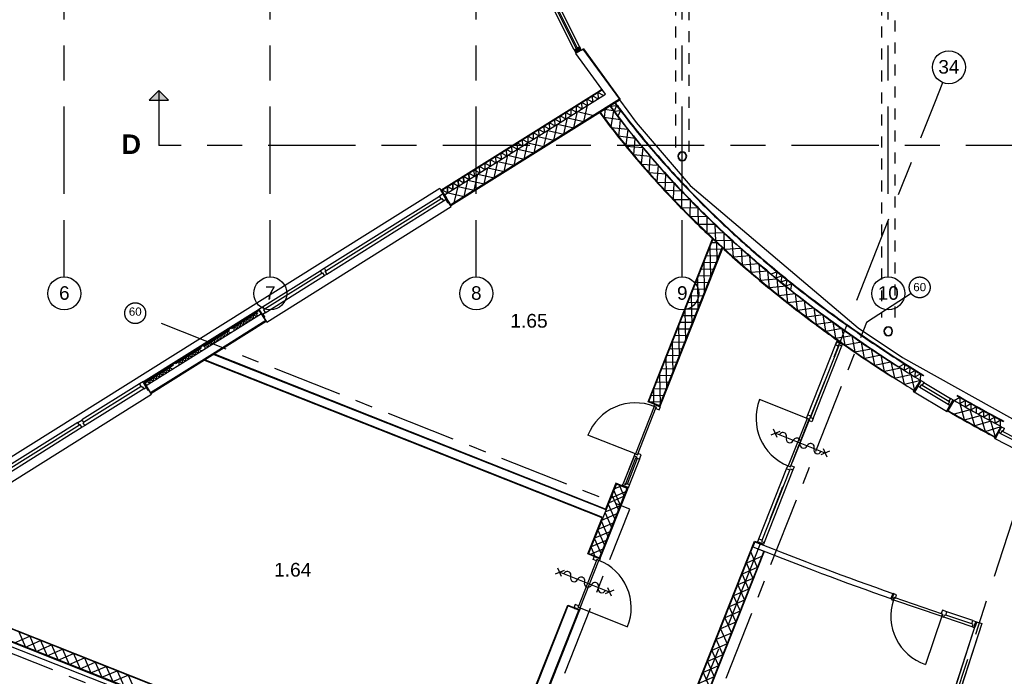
# Model space of a CAD drawing. Header units: millimetres. Extents: x -5940 to 121280, y -35718 to 26615.
# Tile 6 of 52: x 17938 to 35863, y -13924 to -1975. Entities that reach past the tile are written whole.
import ezdxf

# ---------------------------------------------------------------- set-up
doc = ezdxf.new("R2010")
doc.units = ezdxf.units.MM
doc.header["$LTSCALE"] = 100
for name, pattern in [('Center', [31.75, 6.35, -4.7625, 15.875, -4.7625]), ('Grid Line', [22.225, 12.7, -3.175, 3.175, -3.175]), ('Hidden', [4, 2, -2])]:
    doc.linetypes.add(name, pattern=pattern)
for name, color, linetype in [('AL21----_BUITENWAND', 3, 'Continuous'), ('AL22----_BINNENWAND', 2, 'Continuous'), ('AL28----_CONSTRUCTIES', 4, 'Continuous'), ('AL31----_BUITENKOZIJN', 1, 'Continuous'), ('AL32----_BINNENKOZIJN', 1, 'Continuous'), ('BL$7----_DOORSNEDE', 8, 'Continuous'), ('BL$7----_STRAMIEN', 8, 'Continuous'), ('BL$8----_RUIMTENUMMER', 2, 'Continuous')]:
    doc.layers.add(name, color=color, linetype=linetype)
doc.styles.add('Arial', font='arial.ttf', dxfattribs={"height": 150})
doc.styles.add('Arial_2', font='arial.ttf', dxfattribs={"height": 245.883234})
doc.styles.add('Arial_B', font='arialbd.ttf', dxfattribs={"height": 355.164671})

# ---------------------------------------------------------------- blocks, each defined once
blk = doc.blocks.new('System Panel - 31_CWP_glas_2-8096674-_--_101 1e verdieping')
at = {"color": 0, "linetype": 'ByBlock', "lineweight": -2}
for p, q in [((-252, 69), (252, 69)), ((-252, 45), (-252, 69)), ((252, 45), (-252, 45)), ((252, 45), (252, 69))]:
    blk.add_line(p, q, dxfattribs=at)
blk = doc.blocks.new('Rectangular Mullion - 31_CWM_067x114-8096671-_--_101 1e verdieping')
at = {"color": 0, "linetype": 'ByBlock', "lineweight": -2}
for p, q in [((32270, 21781), (32084, 21313)), ((32376, 21740), (32190, 21271))]:
    blk.add_line(p, q, dxfattribs=at)
blk = doc.blocks.new('System Panel - 31_CWP_glas_2-8535325-_--_101 1e verdieping')
at = {"linetype": 'ByBlock', "lineweight": -2}
blk.add_hatch(color=0, dxfattribs=at).paths.add_polyline_path([(1031, 45), (1031, 69), (-1031, 69), (-1031, 45), (-391, 45)], flags=0)
at = {"color": 0, "linetype": 'ByBlock', "lineweight": -2}
for p, q in [((1031, 69), (-1031, 69)), ((-1031, 69), (-1031, 45)), ((-1031, 45), (1031, 45)), ((1031, 45), (1031, 69))]:
    blk.add_line(p, q, dxfattribs=at)
blk = doc.blocks.new('Rectangular Mullion - 32-67x114-V106-_--_101 1e verdieping')
at = {"linetype": 'ByBlock', "lineweight": -2}
blk.add_hatch(color=0, dxfattribs=at).paths.add_polyline_path([(0, 0), (0, -114), (-67, -114), (-67, 0)], flags=0)
at = {"color": 0, "linetype": 'ByBlock', "lineweight": -2}
for p, q in [((-67, 0), (0, 0)), ((-67, -114), (-67, 0)), ((0, 0), (0, -114)), ((0, -114), (-67, -114))]:
    blk.add_line(p, q, dxfattribs=at)
blk = doc.blocks.new('Rectangular Mullion - 32-88x114-8535324-_--_101 1e verdieping')
at = {"color": 0, "linetype": 'ByBlock', "lineweight": -2}
for p, q in [((31184, 29192), (30262, 31035)), ((30364, 31086), (31286, 29243))]:
    blk.add_line(p, q, dxfattribs=at)
blk = doc.blocks.new('28_GdV_staal_buis_kolom - B160x6_3-9615382-_--_101 1e verdieping')
at = {"linetype": 'ByBlock', "lineweight": -2}
h = blk.add_hatch(dxfattribs=at)
h.set_pattern_fill('FP_98', color=0, style=0, pattern_type=2)
h.set_pattern_definition([(45, (-33154.06, -27252.74), (-106.066, 106.066), [])])
h.paths.add_polyline_path([(0, -80), (31, -74), (57, -56), (74, -31), (80, 0), (74, 31), (57, 57), (31, 74), (0, 80), (-31, 74), (-57, 57), (-74, 31), (-80, 0), (-74, -31), (-57, -57), (-31, -74), (-2, -80)], flags=0)
h.paths.add_polyline_path([(0, -74), (-28, -68), (-52, -52), (-68, -28), (-74, 0), (-68, 28), (-52, 52), (-28, 68), (0, 74), (28, 68), (52, 52), (68, 28), (74, 0), (68, -28), (52, -52), (28, -68)], flags=0)
at = {"color": 0, "linetype": 'ByBlock', "lineweight": -2}
for radius, start, end in [(80, 0, 180), (80, 180, 0), (73.7, 360, 180), (73.7, 180, 360)]:
    blk.add_arc((0, 0), radius, start, end, dxfattribs=at)
blk = doc.blocks.new('28_GdV_staal_buis_kolom - B160x6_3-V248-_--_101 1e verdieping')
at = {"linetype": 'ByBlock', "lineweight": -2}
h = blk.add_hatch(dxfattribs=at)
h.set_pattern_fill('FP_99', color=0, style=0, pattern_type=2)
h.set_pattern_definition([(45, (-36904.06, -24068.63), (-106.066, 106.066), [])])
h.paths.add_polyline_path([(0, -80), (31, -74), (57, -57), (74, -31), (80, 0), (74, 31), (57, 57), (31, 74), (0, 80), (-31, 74), (-58, 55), (-74, 31), (-80, 0), (-74, -31), (-57, -57), (-31, -74)], flags=0)
h.paths.add_polyline_path([(0, -74), (-28, -68), (-52, -52), (-68, -28), (-74, 0), (-68, 28), (-52, 52), (-28, 68), (0, 74), (28, 68), (52, 52), (68, 28), (74, 0), (68, -28), (52, -52), (28, -68)], flags=0)
at = {"color": 0, "linetype": 'ByBlock', "lineweight": -2}
for radius, start, end in [(80, 0, 180), (80, 180, 0), (73.7, 360, 180), (73.7, 180, 360)]:
    blk.add_arc((0, 0), radius, start, end, dxfattribs=at)
blk = doc.blocks.new('Grid - r_3_0mm-7309776-_--_101 1e verdieping')
at = {"color": 0, "linetype": 'ByBlock', "lineweight": -2}
blk.add_circle((0, 0), 3, dxfattribs=at)
blk = doc.blocks.new('Section - 3_5 mm Tail-7466075-_--_101 1e verdieping')
at = {"linetype": 'ByBlock', "lineweight": -2}
blk.add_hatch(color=0, dxfattribs=at).paths.add_polyline_path([(-1.75, 8.25), (0, 10), (1.75, 8.25)], flags=0)
at = {"color": 0, "linetype": 'ByBlock', "lineweight": -2}
for p, q in [((0, 10), (-1.75, 8.25)), ((0, 10), (-1.75, 8.25)), ((0, 10), (1.75, 8.25)), ((0, 10), (0, 0)), ((1.75, 8.25), (0, 10)), ((-1.75, 8.25), (1.75, 8.25))]:
    blk.add_line(p, q, dxfattribs=at)

msp = doc.modelspace()

# ---------------------------------------------------------------- linework, layer by layer
at = {"layer": 'AL21----_BUITENWAND'}
for p, q in [((28201.1, -2508.1), (28192.5, -2513.3)), ((28201.1, -2508.1), (28871.4, -3425.6)), ((28164.7, -2529.9), (28060.3, -2582.2)), ((28060.3, -2582.2), (28064.7, -2590.9)), ((28164.7, -2529.9), (28192.3, -2513.1)), ((28472.4, -3279.1), (28537.2, -3237.7)), ((25783.9, -5357.8), (28871.4, -3425.6)), ((25849.5, -5305), (25917.3, -5010.1)), ((30564.1, -5960.1), (30563.4, -5959.5)), ((20192.7, -8557.4), (22287.3, -7246.5)), ((20202.2, -8572.7), (22296.8, -7261.8)), ((22338, -7325.5), (20241.5, -8637.6)), ((21790.8, -7597.4), (22263.3, -7301.7)), ((22419.3, -7451.8), (21448.4, -8059.4)), ((21282.2, -7915.7), (21754.6, -7620)), ((21448.4, -8059.4), (20319.6, -8765.8)), ((20773.6, -8234), (21246, -7938.3)), ((20210.4, -8586.4), (20737.4, -8256.6)), ((20253.6, -8559.4), (20314.8, -8591.9))]:
    msp.add_line(p, q, dxfattribs=at)
at = {"layer": 'AL21----_BUITENWAND', "flags": 128}
for points in [[(28192.3, -2513.1), (28857, -3422.8), (25787.1, -5344), (25673.6, -5162.6), (28603.8, -3328.8), (28064.7, -2590.9)], [(25665.1, -5168), (25606.7, -5074.7), (28538.8, -3239.7)], [(25673.6, -5162.6), (25620.5, -5077.9), (28544.7, -3247.8)], [(26217.4, -4822.3), (26213.3, -4706.9), (26315.2, -4761.1), (26311.1, -4645.7), (26413.1, -4699.8), (26409, -4584.4), (26511, -4638.5), (26506.9, -4523.1), (26608.9, -4577.3), (26604.8, -4461.9), (26706.8, -4516), (26702.7, -4400.6), (26804.7, -4454.8), (26800.5, -4339.4), (26902.5, -4393.5), (26898.4, -4278.1), (27000.4, -4332.3), (26996.3, -4216.9), (27098.3, -4271), (27094.2, -4155.6), (27196.2, -4209.7), (27192.1, -4094.3), (27294.1, -4148.5), (27290, -4033.1), (27391.9, -4087.2), (27387.8, -3971.8), (27489.8, -4026), (27485.7, -3910.6), (27587.7, -3964.7), (27583.6, -3849.3), (27685.6, -3903.4), (27681.5, -3788.1), (27783.5, -3842.2), (27779.4, -3726.8), (27881.4, -3780.9), (27877.2, -3665.5), (27979.2, -3719.7), (27975.1, -3604.3), (28077.1, -3658.4), (28073, -3543), (28175, -3597.2), (28170.9, -3481.8), (28272.9, -3535.9), (28268.8, -3420.5), (28370.8, -3474.6), (28366.6, -3359.2), (28468.6, -3413.4)], [(28566.5, -3352.1), (28464.5, -3298), (28468.6, -3413.4)], [(25735.9, -5123.6), (26030.9, -5191.5), (26098.7, -4896.6), (26393.7, -4964.4), (26461.5, -4669.5), (26756.5, -4737.4), (26824.3, -4442.4), (27119.3, -4510.3), (27187.2, -4215.4), (27482.1, -4283.3), (27550, -3988.3), (27844.9, -4056.2), (27912.8, -3761.3), (28207.7, -3829.1), (28275.6, -3534.2)], [(25849.5, -5305), (25917.3, -5010.1), (26212.3, -5078), (26280.1, -4783), (26575.1, -4850.9), (26642.9, -4556), (26937.9, -4623.8), (27005.8, -4328.9), (27300.7, -4396.8), (27368.6, -4101.9), (27663.5, -4169.7), (27731.4, -3874.8), (28026.3, -3942.7), (28094.2, -3647.7), (28389.1, -3715.6)], [(26115.4, -4768.2), (26119.5, -4883.6), (26017.5, -4829.4), (26021.6, -4944.8), (25919.6, -4890.7), (25923.7, -5006.1), (25821.7, -4952), (25825.8, -5067.3), (25723.8, -5013.2), (25728, -5128.6), (25626, -5074.5)], [(26021.6, -4944.8), (26017.5, -4829.4), (26119.5, -4883.6), (26115.4, -4768.2), (26217.4, -4822.3)], [(25728, -5128.6), (25723.8, -5013.2), (25825.8, -5067.3)], [(25735.9, -5123.6), (26030.9, -5191.5), (26098.7, -4896.6)], [(25825.8, -5067.3), (25821.7, -4952), (25923.7, -5006.1)], [(25923.7, -5006.1), (25919.6, -4890.7), (26021.6, -4944.8)], [(21841.8, -7636.2), (21839.3, -7567), (21900.5, -7599.5), (21898, -7530.2), (21959.2, -7562.7), (21956.8, -7493.5), (22018, -7526), (22015.5, -7456.7), (22076.7, -7489.2), (22074.2, -7420), (22135.4, -7452.5), (22132.9, -7383.2), (22194.1, -7415.7), (22191.7, -7346.5), (22252.9, -7378.9)], [(22277.2, -7323.9), (22250.4, -7309.7), (22252.9, -7378.9)], [(21313.2, -7967), (21310.7, -7897.8), (21371.9, -7930.3), (21369.5, -7861), (21430.7, -7893.5), (21428.2, -7824.3), (21489.4, -7856.8), (21486.9, -7787.5), (21548.1, -7820), (21545.7, -7750.8), (21606.8, -7783.2), (21604.4, -7714), (21665.6, -7746.5), (21663.1, -7677.3), (21724.3, -7709.7), (21721.8, -7640.5), (21783, -7673)], [(20843.4, -8261.1), (20840.9, -8191.8), (20902.1, -8224.3), (20899.6, -8155.1), (20960.8, -8187.5), (20958.4, -8118.3), (21019.6, -8150.8), (21017.1, -8081.6), (21078.3, -8114), (21075.8, -8044.8), (21137, -8077.3), (21134.6, -8008), (21195.7, -8040.5), (21193.3, -7971.3), (21254.5, -8003.8)], [(20314.8, -8591.9), (20312.3, -8522.6), (20373.5, -8555.1), (20371.1, -8485.9), (20432.3, -8518.3), (20429.8, -8449.1), (20491, -8481.6), (20488.5, -8412.3), (20549.7, -8444.8), (20547.3, -8375.6), (20608.5, -8408.1), (20606, -8338.8), (20667.2, -8371.3), (20664.7, -8302.1), (20725.9, -8334.6)]]:
    msp.add_lwpolyline(points, dxfattribs=at)
at = {"layer": 'AL21----_BUITENWAND'}
for points in [[(22287.3, -7246.5), (22424.6, -7460.2)], [(20324.8, -8774.4), (22424.6, -7460.2)], [(20192.7, -8557.4), (20324.9, -8774.3)]]:
    msp.add_lwpolyline(points, dxfattribs=at)
at = {"layer": 'AL22----_BINNENWAND'}
for p, q in [((28361.9, -3471.5), (28366.2, -3477.5)), ((28741, -3618.1), (28692.6, -3552.9)), ((28856.4, -3435), (29160.5, -3847.7)), ((28598.9, -3596.1), (28577.3, -3757.1)), ((28789.8, -3683.1), (28741, -3618.1)), ((28839.2, -3748.1), (28789.8, -3683.1)), ((28889, -3812.9), (28839.2, -3748.1)), ((28939.3, -3877.7), (28889, -3812.9)), ((28971.8, -3919), (28939.3, -3877.7)), ((29160.5, -3847.7), (30145.1, -4994.9)), ((29092.9, -4071.1), (29071.4, -4044.2)), ((29145.1, -4135.4), (29092.9, -4071.1)), ((29197.8, -4199.5), (29145.1, -4135.4)), ((29358.5, -4391.1), (29304.4, -4327.4)), ((29413, -4454.7), (29358.5, -4391.1)), ((29468, -4518.2), (29413, -4454.7)), ((29523.4, -4581.6), (29468, -4518.2)), ((29579.3, -4644.8), (29523.4, -4581.6)), ((29635.7, -4708), (29579.3, -4644.8)), ((29749.8, -4833.8), (29692.5, -4770.9)), ((29807.5, -4896.5), (29749.8, -4833.8)), ((29865.7, -4959.1), (29807.5, -4896.5)), ((29924.4, -5021.5), (29865.7, -4959.1)), ((30145.1, -4994.9), (33201.8, -7582.7)), ((30224.5, -5331.7), (30163.6, -5269.9)), ((30285.9, -5393.3), (30224.5, -5331.7)), ((30337.2, -5444.3), (30285.9, -5393.3)), ((30410, -5516), (30374.9, -5481.5)), ((30472.7, -5577.2), (30410, -5516)), ((30535.9, -5638.2), (30472.7, -5577.2)), ((30599.5, -5699.1), (30535.9, -5638.2)), ((30630, -5728), (30599.5, -5699.1)), ((30759.7, -5850.9), (30689.6, -5784.5)), ((30924.3, -6001.2), (30759.7, -5850.9)), ((30556.3, -5962.7), (29384.9, -8926)), ((30643.7, -6033.8), (30534.1, -6035.9)), ((30622.2, -6013.9), (30629.1, -6377.2)), ((29583.9, -9004.6), (30724.9, -6118.2)), ((29597.5, -9010), (30736.5, -6133.2)), ((30670.2, -6273.4), (30438.3, -6277.8)), ((30718.1, -6152.4), (30486.2, -6156.9)), ((30504, -6111.9), (30514.7, -6666.3)), ((31243.6, -6285.1), (31192, -6240.1)), ((30389.5, -6401), (30400.2, -6955.4)), ((30622.4, -6394.3), (30390.4, -6398.7)), ((31466.7, -6476.5), (31400.1, -6419.9)), ((30574.5, -6515.2), (30342.5, -6519.7)), ((31536.4, -6535.1), (31466.7, -6476.5)), ((31558, -6553.1), (31536.4, -6535.1)), ((30478.7, -6757.1), (30246.8, -6761.6)), ((30275.1, -6690.1), (30285.7, -7244.5)), ((30526.6, -6636.2), (30294.7, -6640.6)), ((31819.7, -6768.2), (31789.3, -6743.5)), ((31871.7, -6810), (31819.7, -6768.2)), ((30160.6, -6979.2), (30171.2, -7533.6)), ((30430.8, -6878.1), (30198.9, -6882.5)), ((30335, -7119.9), (30103.1, -7124.4)), ((30382.9, -6999), (30151, -7003.5)), ((30046.1, -7268.3), (30056.8, -7822.8)), ((30287.2, -7240.9), (30055.2, -7245.3)), ((30191.4, -7482.8), (29959.5, -7487.2)), ((30239.3, -7361.8), (30007.4, -7366.3)), ((30143.5, -7603.7), (29911.6, -7608.2)), ((29931.7, -7557.5), (29942.3, -8111.9)), ((33201.8, -7582.7), (34009.3, -8122.9)), ((30047.7, -7845.6), (29815.8, -7850)), ((29817.2, -7846.6), (29827.8, -8401)), ((30095.6, -7724.6), (29863.7, -7729.1)), ((28611.7, -10895.5), (21448.4, -8059.4)), ((29999.9, -7966.5), (29767.9, -7971)), ((28552, -11033.2), (21290.5, -8158.2)), ((28555, -11034.4), (21290.5, -8158.2)), ((29904.1, -8208.4), (29672.2, -8212.9)), ((29702.7, -8135.7), (29713.4, -8690.1)), ((29952, -8087.5), (29720, -8091.9)), ((34009.3, -8122.9), (36954.9, -9766.2)), ((29856.2, -8329.4), (29624.3, -8333.8)), ((29760.4, -8571.2), (29528.5, -8575.7)), ((29808.3, -8450.3), (29576.4, -8454.8)), ((29588.2, -8424.8), (29598.9, -8979.2)), ((34340.6, -8541.3), (34045.9, -8610.5)), ((29473.8, -8713.9), (29478.4, -8955.3)), ((29712.6, -8692.2), (29480.6, -8696.6)), ((29384.9, -8926), (29583.9, -9004.6)), ((29607.5, -8930.4), (29424.3, -8933.9)), ((29664.7, -8813.1), (29432.7, -8817.6)), ((35136.3, -9257.7), (35056, -8965.9)), ((35514.9, -9467.3), (35804.9, -9380.5)), ((29006.3, -10503.2), (28507.5, -11765.8)), ((28695.6, -10679.3), (28973.4, -10559.1)), ((28761.8, -10512.3), (28889.5, -10457)), ((28794.5, -10419.5), (28993.6, -10498.2)), ((28850.5, -10441.6), (28944.6, -10658.9)), ((28661.2, -10766.2), (28939, -10646)), ((28723.9, -10635), (28844.1, -10912.8)), ((28652.1, -10789.1), (28772.3, -11066.9)), ((28527.2, -11104.7), (28647.4, -11382.5)), ((28536.3, -11081.7), (28814.1, -10961.5)), ((28598.9, -10950.6), (28719.1, -11228.3)), ((28407.7, -11406.6), (28685.4, -11286.4)), ((28464.7, -11262.5), (28584.9, -11540.2)), ((28470.2, -11248.8), (28747.9, -11128.6)), ((28345.2, -11564.4), (28623, -11444.2)), ((28402.3, -11420.3), (28522.5, -11698)), ((28326.4, -11703.2), (28560.5, -11601.9)), ((28339.8, -11578.1), (28407.9, -11735.5)), ((31492.8, -11649.7), (30149.1, -15043.5)), ((31323.3, -11475.1), (31286.4, -11568)), ((15157.6, -12008.2), (26396.9, -16458.1)), ((22717.5, -15253), (14906.6, -12160.5)), ((15135.5, -12010.2), (26402.5, -16471.1)), ((26396.9, -16458.1), (27914, -12626.3)), ((27914, -12626.3), (28025.6, -12670.4)), ((16516.1, -12886.9), (19860.5, -14200.3)), ((28125.7, -12730), (26531.4, -16757.4)), ((34200.4, -16499.8), (35359.3, -12933.3)), ((35454.4, -12964.2), (34295.5, -16530.7)), ((35359.3, -12933.3), (35454.4, -12964.2))]:
    msp.add_line(p, q, dxfattribs=at)
msp.add_lwpolyline([(28494.3, -3661.6), (28856.4, -3435)], dxfattribs=at)
at = {"layer": 'AL22----_BINNENWAND', "flags": 128}
for points in [[(28686.6, -3541.2), (28723.1, -3591.8), (28966.8, -3911.1)], [(28694.5, -3536.3), (28690, -3546.5), (28804.8, -3533.6), (28758.6, -3639.4), (28873.3, -3626.5), (28827.1, -3732.4)], [(28842.2, -4100.8), (28873.9, -3799.9), (28574.8, -3753.7)], [(28584.2, -3605.3), (28747.4, -3627.2), (28701.2, -3926.3)], [(28707.6, -3934.5), (29008.5, -3966.2), (28970.8, -4266.4)], [(29116.6, -4436.9), (29139.8, -4135.1), (28839.6, -4097.4)], [(28977.3, -4274.4), (29279.1, -4297.7), (29249.6, -4598.9)], [(29399.7, -4765.3), (29414.9, -4463), (29113.7, -4433.5)], [(29256.2, -4606.5), (29558.4, -4621.7), (29536.8, -4923.6)], [(29691.2, -5086), (29698.6, -4783.5), (29396.7, -4761.9)], [(29543.6, -4931.1), (29846.1, -4938.5), (29832.1, -5240.8)], [(29990.4, -5399.3), (29990.4, -5096.6), (29688, -5082.6)], [(29839, -5248), (30141.7, -5248), (30135, -5550.5)], [(30297, -5705.1), (30289.6, -5402.5), (29987.1, -5395.9)], [(30142, -5557.4), (30444.6, -5550.1), (30444.6, -5852.8)], [(30610.4, -6003.5), (30596.1, -5701.2), (30293.5, -5701.2)], [(30452.1, -5859.5), (30754.4, -5845.2), (30763.4, -6147.7)], [(29490.4, -8970.8), (29378.8, -8926.6), (30552.4, -5962.4)], [(30732.7, -6115.7), (29590.8, -8999.8), (29391.8, -8921), (30564.2, -5959.7)], [(31253.8, -6576.6), (31231.4, -6274.8), (30929.5, -6294), (30910.2, -5992), (30607.7, -6000.9)], [(30768.8, -6152.7), (31070.9, -6133.3), (31090, -6435.3)], [(31091.7, -6436.8), (31393.5, -6414.5), (31419, -6716.1)], [(31585.6, -6853.9), (31557, -6552.6), (31255.5, -6578)], [(31615.3, -6601), (31723.4, -6560.3), (31704.6, -6674.2), (31812.7, -6633.5), (31793.9, -6747.4), (31902, -6706.7), (31883.2, -6820.7), (31991.3, -6779.9), (31972.5, -6893.9)], [(31420.7, -6717.5), (31722, -6688.9), (31753.6, -6989.9)], [(31922.9, -7124.3), (31888.3, -6823.6), (31587.3, -6855.2)], [(31755.3, -6991.2), (32055.9, -6956.6), (32093.5, -7256.9)], [(32265.3, -7387.9), (32224.8, -7088), (31924.5, -7125.5)], [(32095.1, -7258.2), (32395, -7217.7), (32438.3, -7517.3)], [(32612.5, -7645), (32566.4, -7345.9), (32266.9, -7389.1)], [(28902.9, -10454.7), (28791.3, -10410.6), (28604.6, -10882), (21470.4, -8057.4), (22424.6, -7460.2)], [(32439.9, -7518.4), (32739, -7472.4), (32787.8, -7771)], [(32964.3, -7895.5), (32912.8, -7597.3), (32614.1, -7646.1)], [(32789.4, -7772.2), (33087.6, -7720.7), (33141.8, -8018.4)], [(33320.3, -8139.7), (33263.6, -7842.5), (32965.8, -7896.6)], [(33143.3, -8019.5), (33440.6, -7962.7), (33499.9, -8259.5)], [(28393.7, -11740.7), (28282.1, -11696.5), (28542, -11040.1), (21290.3, -8170.1), (20324.9, -8774.3)], [(33680.5, -8377.7), (33618.6, -8081.5), (33321.9, -8140.8)], [(33501.4, -8260.5), (33797.7, -8198.7), (33862, -8494.4)], [(33940.7, -8290.7), (34042.8, -8236.7), (34038.6, -8352.1), (34140.6, -8298), (34136.4, -8413.4), (34238.4, -8359.4), (34234.2, -8474.8), (34336.3, -8420.7), (34332.1, -8536.1)], [(34044.5, -8609.6), (33977.7, -8314.4), (33682, -8378.7)], [(33863.5, -8495.3), (34158.7, -8428.6), (34227.8, -8723.2)], [(34950.3, -8905), (35049.9, -8846.6), (35050.7, -8962.1), (35150.3, -8903.7), (35151.1, -9019.1), (35250.7, -8960.7), (35251.5, -9076.2), (35351.1, -9017.7), (35351.9, -9133.2)], [(35324.6, -9362.8), (35242.1, -9071.7), (34950.3, -9152)], [(35796, -9376), (35793.2, -9260.5), (35694.6, -9320.7), (35691.8, -9205.2), (35593.3, -9265.3), (35590.5, -9149.9), (35491.9, -9210), (35489.1, -9094.6), (35390.5, -9154.7)], [(35137.7, -9258.5), (35428.9, -9176), (35513.6, -9466.6)], [(35703.3, -9568.9), (35616.5, -9279), (35326, -9363.6)], [(28595.1, -10933.2), (28872.9, -10813), (28752.7, -10535.3)], [(29931.6, -14957.3), (31317.7, -11462.1), (31373.5, -11484.2)], [(29940.9, -14961), (31286.4, -11568), (31485.4, -11646.8), (30139.8, -15039.8)], [(31245.9, -11664.9), (31366.1, -11942.6), (31088.4, -12062.8), (31208.6, -12340.5), (30930.8, -12460.7), (31051, -12738.5), (30773.2, -12858.7), (30893.4, -13136.4), (30615.7, -13256.6), (30735.9, -13534.4), (30458.1, -13654.6), (30578.3, -13932.3), (30300.6, -14052.5), (30420.8, -14330.3), (30143, -14450.5), (30263.2, -14728.2), (29985.5, -14848.4)], [(31444.9, -11743.6), (31167.1, -11863.8), (31287.3, -12141.6), (31009.6, -12261.8), (31129.8, -12539.5), (30852, -12659.7), (30972.2, -12937.5), (30694.5, -13057.7), (30814.7, -13335.4), (30536.9, -13455.6), (30657.1, -13733.4), (30379.4, -13853.5), (30499.5, -14131.3), (30221.8, -14251.5), (30342, -14529.2), (30064.2, -14649.4), (30184.4, -14927.2)], [(26522.7, -16748.9), (28118.6, -12718), (27919.6, -12639.2), (26323.7, -16670.1), (26522.7, -16748.9), (26323.7, -16670.1), (14910.3, -12151.2)], [(34200.4, -16499.8), (35359.3, -12933.3), (35454.4, -12964.2), (34295.5, -16530.7)], [(17842.3, -13312.1), (18120.1, -13191.9), (18240.3, -13469.6), (18518, -13349.4), (18638.2, -13627.2), (18916, -13507), (19036.2, -13784.7), (19313.9, -13664.6), (19434.1, -13942.3), (19711.9, -13822.1), (19832.1, -14099.9)], [(17921.1, -13113.1), (18041.3, -13390.9), (18319.1, -13270.7), (18439.3, -13548.4), (18717, -13428.2), (18837.2, -13706), (19115, -13585.8), (19235.1, -13863.5), (19512.9, -13743.3), (19633.1, -14021.1), (19910.8, -13900.9), (20031, -14178.6)]]:
    msp.add_lwpolyline(points, dxfattribs=at)
for points in [[(28997, -10499.5), (28800.3, -10421.7), (28295.1, -11690.9), (28494.1, -11769.6)], [(31369.8, -11486), (31394.4, -11423.7), (31453.9, -11447.3), (31444.7, -11470.5), (31491.2, -11488.9), (31475.8, -11528), (31454.5, -11519.5), (31458.1, -11510.2), (31394.9, -11485.2), (31391.2, -11494.5)], [(31388.6, -11501), (31394.9, -11485.2), (31458.2, -11510.2), (31451.9, -11526.1)]]:
    msp.add_lwpolyline(points, close=True, dxfattribs=at)
at = {"layer": 'AL22----_BINNENWAND'}
for centre, radius, start, end in [((42256, 6555.2), 16920.1, 216.64964, 228.28364), ((42256, 6555.2), 17134.1, 216.55841, 226.93496), ((42256, 6555.2), 17134.1, 226.93496, 227.70206), ((42251.4, 6550.3), 17127.4, 226.93485, 227.7022), ((46060.1, 10822.4), 22636.8, 228.28364, 233.35337), ((42256, 6555.2), 17134.1, 227.70206, 228.28364), ((46060.1, 10822.4), 22850.8, 228.28364, 233.35337), ((46110.9, 10890.7), 22721.9, 233.35337, 237.59779), ((46110.9, 10890.7), 22935.9, 233.35337, 237.59779), ((56234.5, 51158.4), 67505.6, 248.310912, 250.587611), ((56250, 51200), 67450, 248.311629, 250.587323)]:
    msp.add_arc(centre, radius, start, end, dxfattribs=at)
for points, knots in [([(28684.7, -3542.4), (28851.8, -3769.3), (29027.6, -3994.1), (29428, -4477.8), (29655.8, -4735.8), (30134.1, -5245), (30384.7, -5496.2), (30908, -5991.1), (31180.7, -6234.8), (31747.6, -6714.1), (32041.8, -6949.6), (32650.9, -7412), (32965.8, -7638.8), (33615.5, -8083.1), (33950.2, -8300.5), (34309.9, -8522.4), (34325.2, -8531.9), (34340.6, -8541.3)], [0.39852698, 0.39852698, 0.39852698, 0.39852698, 0.44189888, 0.44189888, 0.49276392, 0.49276392, 0.54362896, 0.54362896, 0.59449399, 0.59449399, 0.64535903, 0.64535903, 0.69622407, 0.69622407, 0.74708911, 0.74708911, 0.74935419, 0.74935419, 0.74935419, 0.74935419]), ([(28769.7, -3489.2), (28831.5, -3572.9), (28894.4, -3656.4), (29091.6, -3912.2), (29229.9, -4083.7), (29659.7, -4594.2), (29966.4, -4929.3), (30512.5, -5480.3), (30741.2, -5699.4), (31216, -6131.7), (31462.1, -6344.9), (31970.9, -6764.9), (32233.7, -6971.6), (32775.5, -7378.4), (33054.6, -7578.3), (33669.7, -7999.2), (34008.2, -8219), (34365.8, -8439.5), (34375.1, -8445.2), (34384.4, -8450.9)], [0.39891887, 0.39891887, 0.39891887, 0.39891887, 0.41503717, 0.41503717, 0.44850379, 0.44850379, 0.51543702, 0.51543702, 0.56056052, 0.56056052, 0.60568403, 0.60568403, 0.65080753, 0.65080753, 0.69593104, 0.69593104, 0.74755929, 0.74755929, 0.74893399, 0.74893399, 0.74893399, 0.74893399]), ([(28778.2, -3483.9), (28805.3, -3520.6), (28832.6, -3557.3), (29065.9, -3867.3), (29284.3, -4137.9), (29746.3, -4672.3), (29989.8, -4936.2), (30460.2, -5415), (30683.5, -5630.9), (31147, -6057.2), (31387.2, -6267.4), (31883.7, -6681.8), (32140.1, -6886), (32698.4, -7310.2), (33002.1, -7529.5), (33642.7, -7969.3), (33980.4, -8189.3), (34351.3, -8418.8), (34374.7, -8433.2), (34398.2, -8447.6)], [0.39895836, 0.39895836, 0.39895836, 0.39895836, 0.40603276, 0.40603276, 0.45887136, 0.45887136, 0.51170996, 0.51170996, 0.55610267, 0.55610267, 0.60049538, 0.60049538, 0.64488809, 0.64488809, 0.69425702, 0.69425702, 0.74588338, 0.74588338, 0.7493542, 0.7493542, 0.7493542, 0.7493542]), ([(28494.3, -3661.6), (28622.3, -3835.7), (28755.2, -4008.6), (29172.6, -4528.1), (29472.3, -4870.7), (30019, -5446.9), (30256.5, -5683.7), (30519.8, -5932.3), (30536, -5947.5), (30552.3, -5962.8)], [0.39766807, 0.39766807, 0.39766807, 0.39766807, 0.43044166, 0.43044166, 0.496928, 0.496928, 0.54434716, 0.54434716, 0.54745038, 0.54745038, 0.54745038, 0.54745038]), ([(28496.9, -3648.2), (28669.5, -3883.3), (28851.1, -4116.2), (29274.1, -4627.8), (29519.8, -4905.3), (30028.4, -5443.1), (30290.4, -5703.7), (30732.7, -6115.7)], [0.39719849, 0.39719849, 0.39719849, 0.39719849, 0.4414812, 0.4414812, 0.49551462, 0.49551462, 0.54776625, 0.54776625, 0.54776625, 0.54776625]), ([(30732.5, -6116), (30926.6, -6293.6), (31126.2, -6469.1), (31619.8, -6886), (31919, -7125.4), (32548.7, -7602.8), (32879.9, -7840.5), (33546, -8293.5), (33879.9, -8509.4), (34222.9, -8720.2)], [0.55839286, 0.55839286, 0.55839286, 0.55839286, 0.59481146, 0.59481146, 0.64600368, 0.64600368, 0.69890786, 0.69890786, 0.74908019, 0.74908019, 0.74908019, 0.74908019]), ([(30736.5, -6133.2), (30744.9, -6141), (30753.4, -6148.7), (31018.2, -6389.7), (31284.2, -6619.5), (31835.1, -7071.4), (32119.9, -7293.5), (32424.5, -7519.5), (32435.3, -7527.4), (32446.1, -7535.4)], [0.559062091, 0.559062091, 0.559062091, 0.559062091, 0.560649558, 0.560649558, 0.60855548, 0.60855548, 0.656461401, 0.656461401, 0.658213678, 0.658213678, 0.658213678, 0.658213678]), ([(34941.7, -8900), (35078.3, -8979.2), (35216.2, -9057.6), (35503.8, -9217.9), (35653.6, -9299.6), (35804.9, -9380.5)], [0.778432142, 0.778432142, 0.778432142, 0.778432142, 0.797954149, 0.797954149, 0.818743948, 0.818743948, 0.818743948, 0.818743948]), ([(34996.9, -8804.9), (35129.8, -8881.9), (35264, -8958.2), (35550.4, -9118), (35702.8, -9201.2), (35856.7, -9283.5)], [0.778432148, 0.778432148, 0.778432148, 0.778432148, 0.79750974, 0.79750974, 0.818743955, 0.818743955, 0.818743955, 0.818743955]), ([(35000.5, -8818.5), (35144.4, -8901.9), (35289.9, -8984.4), (35571, -9140.6), (35706.5, -9214.5), (35843.2, -9287.6)], [0.778845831, 0.778845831, 0.778845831, 0.778845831, 0.799484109, 0.799484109, 0.818338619, 0.818338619, 0.818338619, 0.818338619]), ([(34833.4, -9096.2), (35020, -9204.3), (35209.1, -9311), (35497.8, -9469.6), (35595.6, -9522.6), (35694, -9575.3)], [0.778623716, 0.778623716, 0.778623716, 0.778623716, 0.805077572, 0.805077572, 0.818506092, 0.818506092, 0.818506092, 0.818506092]), ([(34838.4, -9087.5), (34961.1, -9158.6), (35084.9, -9229.1), (35370.8, -9389), (35533.5, -9478.1), (35698, -9566.1)], [0.778623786, 0.778623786, 0.778623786, 0.778623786, 0.79602804, 0.79602804, 0.818474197, 0.818474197, 0.818474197, 0.818474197])]:
    msp.add_open_spline(points, degree=3, knots=knots, dxfattribs=at)
msp.add_open_spline([(32446.1, -7535.4), (32556.3, -7616.8), (32665.4, -7696), (32825.8, -7810.3)], degree=3, dxfattribs=at)
at = {"layer": 'AL28----_CONSTRUCTIES', "linetype": 'Hidden'}
for p, q in [((29875, -100), (29875, -4381.1)), ((30125, -4381.1), (30125, -100)), ((33625, -100), (33625, -7392.5)), ((33875, -7392.5), (33875, -100))]:
    msp.add_line(p, q, dxfattribs=at)
at = {"layer": 'AL31----_BUITENKOZIJN'}
for p, q in [((23483.4, -6498), (25579.7, -5186)), ((22435.2, -7477.1), (25794.5, -5374.7)), ((23511.5, -6542.9), (25605.2, -5232.5)), ((23526.9, -6605.2), (25654.6, -5273.6)), ((25794.5, -5374.7), (25701.7, -5226.4)), ((22359.3, -7201.4), (23408.8, -6544.7)), ((22390, -7244.8), (23436.9, -6589.6)), ((22405.4, -7307.1), (23486.2, -6630.7)), ((22435.2, -7477.1), (22339.7, -7324.6)), ((20120.6, -8602.5), (19071.2, -9259.3)), ((20146.2, -8649), (19099.3, -9304.2)), ((20195.5, -8690.1), (19114.7, -9366.5)), ((20335.5, -8791.2), (20240, -8638.7)), ((16975.3, -10894.2), (20335.5, -8791.2)), ((18996.6, -9306), (16899.4, -10618.4)), ((19024.7, -9350.9), (16930.1, -10661.8)), ((19074, -9392), (16945.5, -10724.1))]:
    msp.add_line(p, q, dxfattribs=at)
at = {"layer": 'AL31----_BUITENKOZIJN', "flags": 128}
msp.add_lwpolyline([(16787.5, -10594.1), (16766.3, -10560.2), (25585.5, -5040.8), (25606.7, -5074.7)], dxfattribs=at)
for points in [[(25659.7, -5153.6), (25653.3, -5143.5), (25649.2, -5142.5), (25579.7, -5186), (25578.7, -5190.2), (25610, -5240.2), (25624.4, -5231.1), (25650.4, -5272.7), (25654.6, -5273.6), (25703.1, -5243.3), (25695.1, -5230.6), (25650.5, -5159.4)], [(25650.5, -5159.4), (25665.6, -5149.9), (25710.2, -5221.1), (25695.1, -5230.6)], [(25709.7, -5239.2), (25695, -5248.3), (25727.3, -5299.8), (25731.4, -5300.8), (25743.5, -5293.2), (25718.7, -5253.6)], [(23497.1, -6551.9), (23511.5, -6542.9), (23490.3, -6509), (23490.5, -6509.3), (23488.7, -6506.4), (23484.9, -6500.5), (23480.8, -6499.6), (23411.3, -6543.1), (23410.4, -6547.2), (23436.9, -6589.6), (23451.3, -6580.6), (23482.1, -6629.7), (23486.2, -6630.7), (23526.9, -6605.2), (23527.8, -6601.1)], [(22295.2, -7259.2), (22288.9, -7249.1), (22289.8, -7244.9), (22359.3, -7201.4), (22363.5, -7202.4), (22390, -7244.8), (22375.6, -7253.8), (22406.4, -7302.9), (22405.4, -7307.1), (22356.9, -7337.4), (22348.9, -7324.7), (22304.4, -7253.5)], [(22304.4, -7253.5), (22289.3, -7262.9), (22333.9, -7334.2), (22348.9, -7324.7)], [(22350.3, -7341.6), (22364.9, -7332.4), (22397.2, -7383.9), (22396.2, -7388), (22384.1, -7395.6), (22359.3, -7356)], [(20200.6, -8570.1), (20194.3, -8559.9), (20190.1, -8559), (20120.6, -8602.5), (20119.7, -8606.6), (20151, -8656.6), (20165.4, -8647.6), (20191.4, -8689.2), (20195.5, -8690.1), (20244, -8659.8), (20236, -8647), (20191.5, -8575.8)], [(20191.5, -8575.8), (20206.6, -8566.4), (20251.1, -8637.6), (20236, -8647)], [(20250.6, -8655.6), (20236, -8664.8), (20268.2, -8716.3), (20272.3, -8717.2), (20284.4, -8709.7), (20259.6, -8670.1)], [(19039.1, -9341.9), (19024.7, -9350.9), (19003.5, -9317), (19003.7, -9317.3), (19001.9, -9314.4), (18998.2, -9308.5), (18999.1, -9304.4), (19068.6, -9260.9), (19072.8, -9261.8), (19099.3, -9304.2), (19084.9, -9313.2), (19115.7, -9362.4), (19114.7, -9366.5), (19074, -9392), (19069.9, -9391)]]:
    msp.add_lwpolyline(points, close=True, dxfattribs=at)
at = {"layer": 'AL32----_BINNENKOZIJN'}
for p, q in [((34334.9, -8538), (34222.9, -8720.2)), ((34396.8, -8574.9), (34885.4, -8866.5)), ((34810.5, -9106.2), (34221.5, -8754.4)), ((34323.8, -8664.1), (34841.6, -8973.1)), ((34365.1, -8628.1), (34851.1, -8918.2)), ((32272.3, -9230.3), (31407.5, -8888.4)), ((34945.9, -8902.5), (34838.6, -9087.7)), ((31773.2, -9467.2), (31613.8, -9536.1)), ((31726.7, -9578.5), (31660.2, -9424.8)), ((35798.9, -9377.4), (35698, -9566.2)), ((35834.4, -9465.8), (36336.6, -9726.8)), ((29147.6, -9877.3), (28282.9, -9534.9)), ((32601, -9860.5), (31692.5, -9500.8)), ((36305.2, -9915.5), (35697.8, -9599.9)), ((35795.3, -9504.1), (36330.3, -9782.2)), ((32681.7, -9826.8), (32522.2, -9895.8)), ((32635.2, -9938.2), (32568.7, -9784.5)), ((31394.4, -11423.7), (31898, -10150.1)), ((27847.8, -11996.7), (27688.4, -12065.7)), ((27801.3, -12108), (27734.8, -11954.4)), ((28675.6, -12390), (27767.1, -12030.3)), ((28756.3, -12356.4), (28596.8, -12425.4)), ((28709.8, -12467.7), (28643.3, -12314)), ((33831.7, -12415.4), (33798, -12509.6)), ((28139.8, -12678), (29004.5, -13020.4)), ((34726.1, -12828.3), (34427.5, -13709.1)), ((35269.3, -12970.3), (34798.6, -12810.7)), ((35289.8, -12909.7), (34819.1, -12750.1))]:
    msp.add_line(p, q, dxfattribs=at)
at = {"layer": 'AL32----_BINNENKOZIJN', "flags": 128}
for points in [[(32286.2, -9168), (32789.8, -7894.2), (32814.4, -7831.9)], [(32849.3, -7917.7), (32858.5, -7894.5), (32905, -7912.9), (32920.5, -7873.8), (32899.2, -7865.4), (32895.4, -7874.7), (32832.2, -7849.7), (32835.8, -7840.4), (32814.4, -7831.9), (32789.8, -7894.2), (32849.3, -7917.7), (32858.5, -7894.5), (32905, -7912.9), (32920.5, -7873.8), (32899.2, -7865.4), (32895.4, -7874.7), (32832.2, -7849.7), (32835.8, -7840.4), (32814.4, -7831.9), (32789.8, -7894.2), (32849.3, -7917.7), (32858.5, -7894.5), (32905, -7912.9), (32920.5, -7873.8), (32899.2, -7865.4), (32895.4, -7874.7), (32832.2, -7849.7), (32835.8, -7840.4), (32814.4, -7831.9), (32789.8, -7894.2), (32849.3, -7917.7), (32858.5, -7894.5), (32905, -7912.9), (32920.5, -7873.8), (32899.2, -7865.4), (32895.4, -7874.7), (32832.2, -7849.7), (32835.8, -7840.4), (32814.4, -7831.9)], [(32383, -9233.2), (32359.9, -9291.8), (32300.4, -9268.3), (32309.5, -9245), (32263, -9226.6), (32286.2, -9168), (32345.6, -9191.5), (32336.4, -9214.8), (32383, -9233.2), (32905, -7912.9)], [(32345.6, -9191.5), (32849.3, -7917.7), (32789.8, -7894.2)], [(31453.9, -11447.3), (31957.4, -10173.6), (31898, -10150.1), (31921.1, -10091.5), (31967.6, -10109.9), (32309.5, -9245), (32272.3, -9230.3), (31930.4, -10095.2), (31967.6, -10109.9), (31976.8, -10086.6), (32036.3, -10110.1), (32013.2, -10168.7), (31491.2, -11488.9)], [(29124.3, -9908.9), (29170.8, -9927.3), (29161.6, -9950.6), (29221.1, -9974.2), (29253.5, -9892.3), (29194, -9868.8), (29184.8, -9892), (29138.3, -9873.6), (29124.3, -9908.9), (28923, -10417.5)], [(31957.4, -10173.6), (31966.6, -10150.3), (32013.2, -10168.7)], [(28469, -11759.7), (28494.1, -11769.6), (28489.3, -11781.7), (28411.2, -11750.8), (28416, -11738.7), (28441.1, -11748.7)], [(28492.1, -11777.4), (28497.6, -11763.5), (28505.5, -11766.6)], [(28506.6, -11763.8), (28498.7, -11760.7), (28509.8, -11732.8)], [(28093.5, -12708.1), (28118.6, -12718), (28123.4, -12705.9), (28045.3, -12675), (28040.5, -12687.1), (28065.6, -12697), (28093.5, -12708.1), (28095.7, -12702.5), (28067.8, -12691.4), (28065.6, -12697)], [(28122.5, -12710.9), (28117, -12724.9), (28124.9, -12728)], [(35276.9, -13025.6), (34758.8, -12850), (34774.9, -12802.7), (34798.6, -12810.7), (34819.1, -12750.1), (34735.8, -12721.8), (34715.2, -12782.4), (34738.9, -12790.5), (34722.9, -12837.8), (34758.8, -12850)], [(28123.8, -12730.8), (28115.9, -12727.7), (28104.8, -12755.6)]]:
    msp.add_lwpolyline(points, dxfattribs=at)
for points in [[(32846.6, -7813.2), (32903.8, -7853.6), (32895.5, -7874.7), (32832.2, -7849.7), (32846.6, -7813.2), (32903.8, -7853.6), (32895.5, -7874.7), (32832.2, -7849.7), (32846.6, -7813.2), (32832.2, -7849.7), (32895.5, -7874.7), (32903.8, -7853.6), (32846.6, -7813.2), (32832.2, -7849.7), (32895.5, -7874.7), (32903.8, -7853.6)], [(34341.4, -8559.3), (34326.1, -8550.2), (34283.1, -8622.3), (34298.4, -8631.4)], [(34332.1, -8553.8), (34338.3, -8543.5), (34342.4, -8542.4), (34394.8, -8573.7), (34395.8, -8577.8), (34365.6, -8628.5), (34351, -8619.8), (34325.9, -8661.8), (34321.8, -8662.9), (34290.7, -8644.3), (34298.4, -8631.4), (34341.4, -8559.3)], [(34208.8, -8746.8), (34280.5, -8626.6), (34293.2, -8634.2), (34294.2, -8638.3), (34225.6, -8753.4), (34221.5, -8754.4)], [(34933.3, -8912.5), (34939.4, -8902.2), (34938.4, -8898), (34886, -8866.8), (34881.9, -8867.8), (34851.6, -8918.5), (34866.2, -8927.2), (34841.1, -8969.3), (34842.2, -8973.4), (34873.3, -8992), (34880.9, -8979.1), (34924, -8906.9)], [(34924, -8906.9), (34939.3, -8916.1), (34896.2, -8988.2), (34880.9, -8979.1)], [(29184.8, -9892), (29527.2, -9027.3), (29490, -9012.6), (29147.6, -9877.3)], [(29510.1, -8975.4), (29496.1, -8969.9), (29480.7, -9008.9), (29527.2, -9027.3), (29518, -9050.6), (29577.5, -9074.1), (29602.1, -9011.8), (29588.2, -9006.3), (29584.5, -9015.6), (29506.4, -8984.7)], [(29590.8, -8999.8), (29512.7, -8968.9), (29506.4, -8984.7), (29584.5, -9015.6)], [(34893.5, -8992.6), (34823.3, -9113.6), (34810.5, -9106.2), (34809.4, -9102.1), (34876.6, -8986.2), (34880.7, -8985.1)], [(35749.9, -9469.1), (35684.7, -9593), (35697.8, -9599.9), (35701.8, -9598.6), (35764.2, -9480.1), (35763, -9476)], [(35806.7, -9398.4), (35791, -9390.2), (35752.2, -9464.7), (35768, -9472.9)], [(35797.2, -9393.4), (35802.7, -9382.8), (35806.8, -9381.5), (35860.9, -9409.7), (35862.2, -9413.7), (35834.9, -9466), (35819.9, -9458.2), (35797.3, -9501.7), (35793.2, -9503), (35761.1, -9486.3), (35768, -9472.9), (35806.7, -9398.4)], [(28921.4, -10462.1), (28907.5, -10456.6), (28923, -10417.5), (28969.5, -10435.9), (28978.7, -10412.7), (29038.2, -10436.3), (29013.5, -10498.5), (28999.5, -10493), (29003.2, -10483.7), (28925.1, -10452.8)], [(28997, -10499.5), (28918.9, -10468.6), (28925.1, -10452.8), (29003.2, -10483.7)], [(28445, -11798.6), (28102.6, -12663.3), (28139.8, -12678), (28482.2, -11813.3)], [(28493, -11772.4), (28506.9, -11778), (28491.5, -11817), (28445, -11798.6), (28435.8, -11821.8), (28376.3, -11798.3), (28400.9, -11736), (28414.9, -11741.5), (28411.2, -11750.8), (28489.3, -11781.7)], [(28438.9, -11754.2), (28466.8, -11765.3), (28469, -11759.7), (28441.1, -11748.7)], [(33827.5, -12429.7), (33800.5, -12509.3), (33816.6, -12514.7), (33843.6, -12435.2)], [(33807.1, -12511.5), (33802.3, -12525.7), (33842.1, -12539.2), (33858.1, -12491.9), (33881.8, -12499.9), (33902.4, -12439.3), (33838.9, -12417.8), (33834.1, -12432), (33843.6, -12435.2), (33816.6, -12514.7)], [(34738.9, -12790.5), (33858.1, -12491.9), (33845.3, -12529.8), (34726.1, -12828.3)], [(28119.7, -12715.2), (28133.7, -12720.7), (28149.1, -12681.7), (28102.6, -12663.3), (28111.8, -12640), (28052.3, -12616.5), (28027.7, -12678.8), (28041.6, -12684.3), (28045.3, -12675), (28123.4, -12705.9)], [(35321.5, -13024.9), (35316.7, -13039.1), (35276.9, -13025.6), (35292.9, -12978.3), (35269.3, -12970.3), (35289.8, -12909.7), (35353.3, -12931.2), (35348.4, -12945.4), (35339, -12942.2), (35312, -13021.7)], [(35355.1, -12947.6), (35328.1, -13027.2), (35312, -13021.7), (35339, -12942.2)]]:
    msp.add_lwpolyline(points, close=True, dxfattribs=at)
at = {"layer": 'AL32----_BINNENKOZIJN'}
for centre, radius, start, end in [((29147.6, -9877.3), 930, 68.4, 158.4), ((32272.3, -9230.3), 930, 158.42869, 248.42869), ((31831.4, -9555.8), 67.8, 338.4, 158.4), ((31957.5, -9605.7), 67.8, 158.4, 338.4), ((32083.7, -9655.7), 67.8, 338.4, 158.4), ((32209.8, -9705.6), 67.8, 158.4, 338.4), ((32336, -9755.6), 67.8, 338.4, 158.4), ((32462.2, -9805.5), 67.8, 158.4, 338.4), ((28139.8, -12678), 930, 338.4, 68.4), ((28506.1, -11765.2), 1.5, 248.4, 68.4), ((27906, -12085.3), 67.8, 338.4, 158.4), ((28032.1, -12135.3), 67.8, 158.4, 338.4), ((28158.3, -12185.2), 67.8, 338.4, 158.4), ((28284.4, -12235.2), 67.8, 158.4, 338.4), ((28410.6, -12285.1), 67.8, 338.4, 158.4), ((28536.8, -12335), 67.8, 158.4, 338.4), ((34726.1, -12828.3), 930, 161.27242, 251.27242), ((28124.3, -12729.4), 1.5, 248.4, 68.4)]:
    msp.add_arc(centre, radius, start, end, dxfattribs=at)
at = {"layer": 'BL$7----_DOORSNEDE', "linetype": 'Center'}
msp.add_line((91837.3, -4264.6), (20470.3, -4264.6), dxfattribs=at)
at = {"layer": 'BL$7----_STRAMIEN', "linetype": 'Center'}
for p, q in [((18750, -6255.5), (18750, 25615.2)), ((22500, -6255.5), (22500, 25615.2)), ((26250, -6255.5), (26250, 25615.2)), ((30000, -6255.5), (30000, 25615.2)), ((33750, -6255.5), (33750, 25615.2)), ((34596.4, -3490.7), (34743.7, -3118.7)), ((22248.5, -34677.9), (34596.4, -3490.7)), ((38477.2, -3499.2), (28349.3, -34669.4)), ((18750, -6655.5), (18750, -6255.5)), ((22500, -6655.5), (22500, -6255.5)), ((26250, -6655.5), (26250, -6255.5)), ((30000, -6655.5), (30000, -6255.5)), ((33750, -6655.5), (33750, -6255.5))]:
    msp.add_line(p, q, dxfattribs=at)
at = {"layer": 'BL$7----_STRAMIEN', "linetype": 'Grid Line', "flags": 128}
for points in [[(34167.8, -6956.3), (33355.5, -7485.9), (25147.4, -28217.2)], [(13223.1, -11697.8), (26619.6, -17001.8), (29043.3, -10880.3), (20217, -7385.7)]]:
    msp.add_lwpolyline(points, dxfattribs=at)
at = {"layer": 'BL$7----_STRAMIEN', "linetype": 'Grid Line'}
for centre in [(34322.2, -6846.3), (20040.7, -7315.9)]:
    msp.add_circle(centre, 189.6, dxfattribs=at)

# ---------------------------------------------------------------- block references
at = {"layer": 'AL28----_CONSTRUCTIES'}
for name, p in [('28_GdV_staal_buis_kolom - B160x6_3-9615382-_--_101 1e verdieping', (30000, -4461.1)), ('28_GdV_staal_buis_kolom - B160x6_3-V248-_--_101 1e verdieping', (33750, -7645.2))]:
    msp.add_blockref(name, p, dxfattribs=at)
at = {"layer": 'AL31----_BUITENKOZIJN'}
msp.add_blockref('Rectangular Mullion - 32-88x114-8535324-_--_101 1e verdieping', (-3154.1, -31713.9), dxfattribs=at)
at = {"layer": 'AL31----_BUITENKOZIJN', "rotation": 296.5866976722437}
msp.add_blockref('System Panel - 31_CWP_glas_2-8535325-_--_101 1e verdieping', (27568.9, -1600.4), dxfattribs=at)
at = {"layer": 'AL31----_BUITENKOZIJN', "extrusion": (0, 0, -1), "rotation": 243.4133023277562}
msp.add_blockref('Rectangular Mullion - 32-67x114-V106-_--_101 1e verdieping', (-28060.3, -2582.2), dxfattribs=at)
at = {"layer": 'AL32----_BINNENKOZIJN'}
msp.add_blockref('Rectangular Mullion - 31_CWM_067x114-8096671-_--_101 1e verdieping', (-3154.1, -31713.9), dxfattribs=at)
at = {"layer": 'AL32----_BINNENKOZIJN', "rotation": 68.43178069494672}
msp.add_blockref('System Panel - 31_CWP_glas_2-8096674-_--_101 1e verdieping', (29129, -10208.7), dxfattribs=at)
at = {"layer": 'BL$7----_DOORSNEDE', "xscale": 99.99999999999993, "yscale": 99.99999999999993, "zscale": 99.99999999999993}
msp.add_blockref('Section - 3_5 mm Tail-7466075-_--_101 1e verdieping', (20470.3, -4264.6), dxfattribs=at)
at = {"layer": 'BL$7----_STRAMIEN', "xscale": 99.99999999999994, "yscale": 99.99999999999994, "zscale": 99.99999999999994, "rotation": 338.3999999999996}
msp.add_blockref('Grid - r_3_0mm-7309776-_--_101 1e verdieping', (34854.1, -2839.8), dxfattribs=at)
at = {"layer": 'BL$7----_STRAMIEN', "xscale": 99.99999999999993, "yscale": 99.99999999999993, "zscale": 99.99999999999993}
for p in [(18750, -6955.5), (22500, -6955.5), (26250, -6955.5), (30000, -6955.5), (33750, -6955.5)]:
    msp.add_blockref('Grid - r_3_0mm-7309776-_--_101 1e verdieping', p, dxfattribs=at)

# ---------------------------------------------------------------- texts
at = {"layer": 'BL$7----_STRAMIEN', "lineweight": 9, "attachment_point": 2, "line_spacing_factor": 0.938532, "style": 'Arial_2'}
for s, insert, char_height, width in [('34', (34853.1, -2709.7), 245.88, 456), ('6', (18749.9, -6825.6), 245.9, 228), ('7', (22499.9, -6825.6), 245.9, 228), ('8', (26249.9, -6825.6), 245.9, 228), ('9', (29999.9, -6825.6), 245.9, 228), ('10', (33749.9, -6825.6), 245.88, 456)]:
    msp.add_mtext(s, dxfattribs=dict(at, insert=insert, char_height=char_height, width=width))
at = {"layer": 'BL$7----_STRAMIEN', "linetype": 'Grid Line', "char_height": 150, "width": 278.117, "attachment_point": 2, "line_spacing_factor": 0.938532, "style": 'Arial'}
for insert in [(34322.2, -6765.5), (20041.6, -7211.8)]:
    msp.add_mtext('60', dxfattribs=dict(at, insert=insert))
at = {"layer": 'BL$8----_RUIMTENUMMER', "char_height": 250, "width": 798, "attachment_point": 2, "line_spacing_factor": 0.938532, "style": 'Arial_2'}
for s, insert in [('1.65', (27209.6, -7329.1)), ('1.64', (22908.2, -11859.4))]:
    msp.add_mtext(s, dxfattribs=dict(at, insert=insert))

# ---------------------------------------------------------------- next in the draw order: texts
at = {"layer": 'BL$7----_DOORSNEDE', "insert": (19967.6, -4063.3), "char_height": 355.165, "width": 415.78, "attachment_point": 2, "line_spacing_factor": 0.938532, "style": 'Arial_B', "bg_fill": 2}
msp.add_mtext('\\fArial|b1|i0|c0|p34|;D', dxfattribs=at)

doc.saveas('drawing.dxf')
